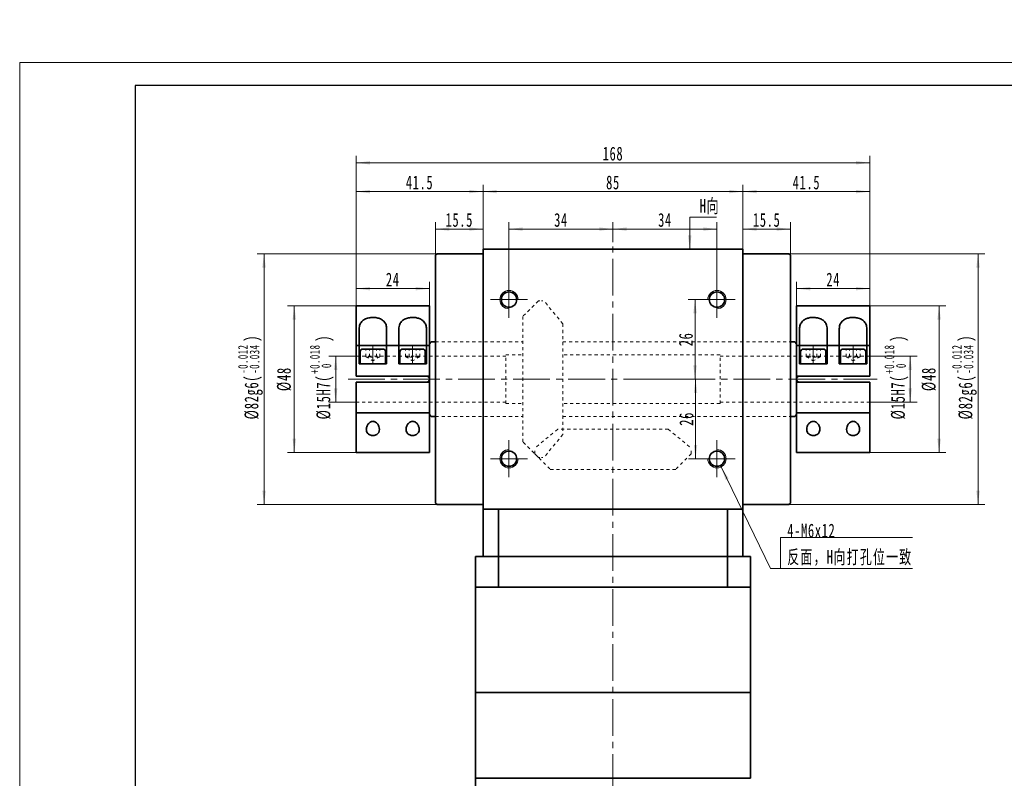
# Model space of a CAD drawing. Header units: millimetres. Extents: x 3134 to 3768, y -248 to 215.
# Tile 2 of 6: x 3134 to 3456, y -33 to 215. Entities that reach past the tile are written whole.
import ezdxf

# ---------------------------------------------------------------- set-up
doc = ezdxf.new("R2010")
doc.units = ezdxf.units.MM
doc.linetypes.add('点画线', pattern=[18, 12, -2, 2, -2])
doc.linetypes.add('虚线', pattern=[2, 1, -1])
doc.layers.get('0').update_dxf_attribs({"lineweight": 35})
for name, color, linetype, lineweight in [('EB0', 7, 'Continuous', 35), ('EB0_1', 7, 'Continuous', 35), ('中心线层', 1, '点画线', 18), ('图框_外框线', 7, 'Continuous', 18), ('尺寸线层', 3, 'Continuous', 18), ('粗实线层', 7, 'Continuous', 35), ('虚线层', 6, '虚线', 18)]:
    doc.layers.add(name, color=color, linetype=linetype, lineweight=lineweight)
doc.styles.add('标准', font='txt', dxfattribs={"width": 0.667})
doc.dimstyles.new('a4-1-1', dxfattribs={"dimtxt": 3, "dimasz": 3, "dimexe": 1.5, "dimexo": 0, "dimgap": 0.5, "dimtad": 1, "dimdec": 3, "dimdsep": 46, "dimtxsty": '标准', "dimblk": '_CAXARROW', "dimcen": 0, "dimdle": 6, "dimazin": 2, "dimtfac": 0.707107, "dimtdec": 3, "dimtix": 1, "dimtmove": 2, "dimatfit": 3, "dimfxl": 0, "dimfrac": 2, "dimtolj": 1, "dimarcsym": 0})

# ---------------------------------------------------------------- blocks, each defined once
blk = doc.blocks.new('*X2')
at = {"layer": '尺寸线层', "linetype": 'Continuous'}
for points in [[(3285.32, 158.57), (3289.82, 159.13), (3289.82, 158.01)], [(3370.32, 158.57), (3365.82, 159.13), (3365.82, 158.01)]]:
    blk.add_hatch(color=0, dxfattribs=at).paths.add_polyline_path(points, flags=0)
at = {"layer": '尺寸线层', "color": 0, "linetype": 'Continuous'}
for p, q in [((3285.32, 139.75), (3285.32, 160.82)), ((3285.32, 158.57), (3370.32, 158.57)), ((3370.32, 139.75), (3370.32, 160.82))]:
    blk.add_line(p, q, dxfattribs=at)
at = {"layer": '尺寸线层', "color": 0, "insert": (3327.82, 161.54), "char_height": 4.5, "width": 9, "attachment_point": 5, "line_spacing_factor": 1.15057, "style": '标准'}
blk.add_mtext('\\T1.1;85', dxfattribs=at)
blk = doc.blocks.new('_CAXARROW')
blk.add_hatch(color=0).paths.add_polyline_path([(0, 0), (-1, 0.125), (-1, -0.125)], flags=0)
blk = doc.blocks.new('*X3')
at = {"layer": '尺寸线层', "linetype": 'Continuous'}
for points in [[(3269.82, 146.31), (3274.32, 145.75), (3274.32, 146.88)], [(3285.32, 146.31), (3280.82, 145.75), (3280.82, 146.88)]]:
    blk.add_hatch(color=0, dxfattribs=at).paths.add_polyline_path(points, flags=0)
at = {"layer": '尺寸线层', "color": 0, "linetype": 'Continuous'}
for p, q in [((3269.82, 137.75), (3269.82, 148.56)), ((3285.32, 139.75), (3285.32, 148.56)), ((3285.32, 146.31), (3269.82, 146.31))]:
    blk.add_line(p, q, dxfattribs=at)
at = {"layer": '尺寸线层', "color": 0, "insert": (3277.57, 149.29), "char_height": 4.5, "width": 16.2373, "attachment_point": 5, "line_spacing_factor": 1.15057, "style": '标准'}
blk.add_mtext('\\T1.1;15.5', dxfattribs=at)
blk = doc.blocks.new('*X4')
at = {"layer": '尺寸线层', "linetype": 'Continuous'}
for points in [[(3370.32, 146.31), (3374.82, 146.88), (3374.82, 145.75)], [(3385.82, 146.31), (3381.32, 146.88), (3381.32, 145.75)]]:
    blk.add_hatch(color=0, dxfattribs=at).paths.add_polyline_path(points, flags=0)
at = {"layer": '尺寸线层', "color": 0, "linetype": 'Continuous'}
for p, q in [((3370.32, 139.75), (3370.32, 148.56)), ((3385.82, 137.75), (3385.82, 148.56)), ((3370.32, 146.31), (3385.82, 146.31))]:
    blk.add_line(p, q, dxfattribs=at)
at = {"layer": '尺寸线层', "color": 0, "insert": (3378.07, 149.29), "char_height": 4.5, "width": 16.2373, "attachment_point": 5, "line_spacing_factor": 1.15057, "style": '标准'}
blk.add_mtext('\\T1.1;15.5', dxfattribs=at)
blk = doc.blocks.new('*X5')
at = {"layer": '尺寸线层', "linetype": 'Continuous'}
for points in [[(3243.82, 168), (3248.32, 168.56), (3248.32, 167.43)], [(3411.82, 168), (3407.32, 168.56), (3407.32, 167.43)]]:
    blk.add_hatch(color=0, dxfattribs=at).paths.add_polyline_path(points, flags=0)
at = {"layer": '尺寸线层', "color": 0, "linetype": 'Continuous'}
for p, q in [((3243.82, 108.25), (3243.82, 170.25)), ((3243.82, 168), (3411.82, 168)), ((3411.82, 121.25), (3411.82, 170.25))]:
    blk.add_line(p, q, dxfattribs=at)
at = {"layer": '尺寸线层', "color": 0, "insert": (3327.82, 170.97), "char_height": 4.5, "width": 11.6685, "attachment_point": 5, "line_spacing_factor": 1.15057, "style": '标准'}
blk.add_mtext('\\T1.1;168', dxfattribs=at)
blk = doc.blocks.new('*X6')
at = {"layer": '尺寸线层', "linetype": 'Continuous'}
for points in [[(3293.82, 146.31), (3298.32, 146.88), (3298.32, 145.75)], [(3327.82, 146.31), (3323.32, 146.88), (3323.32, 145.75)]]:
    blk.add_hatch(color=0, dxfattribs=at).paths.add_polyline_path(points, flags=0)
at = {"layer": '尺寸线层', "color": 0, "linetype": 'Continuous'}
for p, q in [((3293.82, 129.25), (3293.82, 148.56)), ((3327.82, 142.05), (3327.82, 148.56)), ((3293.82, 146.31), (3327.82, 146.31))]:
    blk.add_line(p, q, dxfattribs=at)
at = {"layer": '尺寸线层', "color": 0, "insert": (3310.82, 149.29), "char_height": 4.5, "width": 9, "attachment_point": 5, "line_spacing_factor": 1.15057, "style": '标准'}
blk.add_mtext('\\T1.1;34', dxfattribs=at)
blk = doc.blocks.new('*X7')
at = {"layer": '尺寸线层', "linetype": 'Continuous'}
for points in [[(3327.82, 146.31), (3332.32, 146.88), (3332.32, 145.75)], [(3361.82, 146.31), (3357.32, 146.88), (3357.32, 145.75)]]:
    blk.add_hatch(color=0, dxfattribs=at).paths.add_polyline_path(points, flags=0)
at = {"layer": '尺寸线层', "color": 0, "linetype": 'Continuous'}
for p, q in [((3327.82, 142.05), (3327.82, 148.56)), ((3361.82, 129.25), (3361.82, 148.56)), ((3327.82, 146.31), (3361.82, 146.31))]:
    blk.add_line(p, q, dxfattribs=at)
at = {"layer": '尺寸线层', "color": 0, "insert": (3344.82, 149.29), "char_height": 4.5, "width": 9, "attachment_point": 5, "line_spacing_factor": 1.15057, "style": '标准'}
blk.add_mtext('\\T1.1;34', dxfattribs=at)
blk = doc.blocks.new('*X9')
at = {"layer": '尺寸线层', "color": 0, "char_height": 4.5, "attachment_point": 1, "rotation": 90, "line_spacing_factor": 1.15057, "style": '标准'}
for s, insert, width in [('\\T1.1;{\\H0.707107x;-0.012}', (3205.22, 99.02), 38.1799), ('\\T1.1;)', (3207.36, 109.47), 105.3014), ('\\T1.1;{\\H0.707107x;-0.034}', (3209.02, 99.02), 38.1799), ('\\T1.1;%%C82g6(', (3207.36, 84.09), 105.3014)]:
    blk.add_mtext(s, dxfattribs=dict(at, insert=insert, width=width))
blk = doc.blocks.new('*X8')
at = {"layer": '尺寸线层', "linetype": 'Continuous'}
for points in [[(3213.73, 138.25), (3214.29, 133.75), (3213.17, 133.75)], [(3213.73, 56.25), (3214.29, 60.75), (3213.17, 60.75)]]:
    blk.add_hatch(color=0, dxfattribs=at).paths.add_polyline_path(points, flags=0)
at = {"layer": '尺寸线层', "color": 0, "linetype": 'Continuous'}
for p, q in [((3270.32, 138.25), (3211.48, 138.25)), ((3213.73, 138.25), (3213.73, 56.25)), ((3270.32, 56.25), (3211.48, 56.25))]:
    blk.add_line(p, q, dxfattribs=at)
at = {"layer": '尺寸线层', "color": 0}
blk.add_blockref('*X9', (0, 0), dxfattribs=at)
blk = doc.blocks.new('*X10')
at = {"layer": '尺寸线层', "linetype": 'Continuous'}
blk.add_hatch(color=0, dxfattribs=at).paths.add_polyline_path([(-19.38, 33.26), (-16.91, 29.46), (-17.92, 28.96)], flags=0)
at = {"layer": '尺寸线层', "color": 0, "linetype": 'Continuous'}
blk.add_line((-19.38, 33.26), (-3.28, 0), dxfattribs=at)
at = {"layer": '尺寸线层', "color": 0}
for p, q in [((0, 10.16), (43.2, 10.16)), ((0, 0), (0, 10.16)), ((-3.28, 0), (0, 0)), ((0, 0), (43.2, 0))]:
    blk.add_line(p, q, dxfattribs=at)
at = {"layer": '尺寸线层', "color": 0, "insert": (2.25, 0.9), "char_height": 4.5, "width": 81.9069, "attachment_point": 7, "line_spacing_factor": 1.15057, "style": '标准'}
blk.add_mtext('\\T1.1;4-M6x12\\P反面，H向打孔位一致', dxfattribs=at)
blk = doc.blocks.new('*X13')
at = {"layer": '尺寸线层', "linetype": 'Continuous'}
blk.add_hatch(color=0, dxfattribs=at).paths.add_polyline_path([(-1.02, -10.51), (-1.58, -6.01), (-0.46, -6.01)], flags=0)
at = {"layer": '尺寸线层', "color": 0, "linetype": 'Continuous'}
blk.add_line((-1.02, -10.51), (-1.02, 0), dxfattribs=at)
at = {"layer": '尺寸线层', "color": 0}
for p, q in [((-1.02, 0), (0, 0)), ((0, 0), (7.75, 0)), ((0, 0), (0, 0))]:
    blk.add_line(p, q, dxfattribs=at)
at = {"layer": '尺寸线层', "color": 0, "insert": (2.25, 0.9), "char_height": 4.5, "width": 10.9936, "attachment_point": 7, "line_spacing_factor": 1.15057, "style": '标准'}
blk.add_mtext('\\T1.1;H向', dxfattribs=at)
blk = doc.blocks.new('*X18')
at = {"layer": '尺寸线层', "linetype": 'Continuous'}
for points in [[(3243.82, 158.57), (3248.32, 158.01), (3248.32, 159.13)], [(3285.32, 158.57), (3280.82, 158.01), (3280.82, 159.13)]]:
    blk.add_hatch(color=0, dxfattribs=at).paths.add_polyline_path(points, flags=0)
at = {"layer": '尺寸线层', "color": 0, "linetype": 'Continuous'}
for p, q in [((3243.82, 108.25), (3243.82, 160.82)), ((3285.32, 158.57), (3243.82, 158.57)), ((3285.32, 139.75), (3285.32, 160.82))]:
    blk.add_line(p, q, dxfattribs=at)
at = {"layer": '尺寸线层', "color": 0, "insert": (3264.57, 161.54), "char_height": 4.5, "width": 16.4644, "attachment_point": 5, "line_spacing_factor": 1.15057, "style": '标准'}
blk.add_mtext('\\T1.1;41.5', dxfattribs=at)
blk = doc.blocks.new('*X19')
at = {"layer": '尺寸线层', "linetype": 'Continuous'}
for points in [[(3354.64, 123.25), (3354.08, 118.75), (3355.21, 118.75)], [(3354.64, 97.25), (3354.08, 101.75), (3355.21, 101.75)]]:
    blk.add_hatch(color=0, dxfattribs=at).paths.add_polyline_path(points, flags=0)
at = {"layer": '尺寸线层', "color": 0, "linetype": 'Continuous'}
for p, q in [((3355.82, 123.25), (3352.39, 123.25)), ((3354.64, 97.25), (3354.64, 123.25)), ((3357.34, 97.25), (3352.39, 97.25))]:
    blk.add_line(p, q, dxfattribs=at)
at = {"layer": '尺寸线层', "color": 0, "insert": (3351.67, 110.25), "char_height": 4.5, "width": 9, "attachment_point": 5, "rotation": 90, "line_spacing_factor": 1.15057, "style": '标准'}
blk.add_mtext('\\T1.1;26', dxfattribs=at)
blk = doc.blocks.new('*X20')
at = {"layer": '尺寸线层', "linetype": 'Continuous'}
for points in [[(3354.81, 97.25), (3355.37, 92.75), (3354.25, 92.75)], [(3354.81, 71.25), (3355.37, 75.75), (3354.25, 75.75)]]:
    blk.add_hatch(color=0, dxfattribs=at).paths.add_polyline_path(points, flags=0)
at = {"layer": '尺寸线层', "color": 0, "linetype": 'Continuous'}
for p, q in [((3338.11, 97.25), (3357.06, 97.25)), ((3354.81, 97.25), (3354.81, 71.25)), ((3355.82, 71.25), (3352.56, 71.25))]:
    blk.add_line(p, q, dxfattribs=at)
at = {"layer": '尺寸线层', "color": 0, "insert": (3351.84, 84.25), "char_height": 4.5, "width": 9, "attachment_point": 5, "rotation": 90, "line_spacing_factor": 1.15057, "style": '标准'}
blk.add_mtext('\\T1.1;26', dxfattribs=at)
blk = doc.blocks.new('*X22')
at = {"layer": '尺寸线层', "color": 0, "char_height": 4.5, "attachment_point": 1, "rotation": 90, "line_spacing_factor": 1.15057, "style": '标准'}
for s, insert, width in [('\\T1.1;{\\H0.707107x;+0.018}', (3228.73, 99.02), 38.1799), ('\\T1.1;)', (3230.87, 109.47), 105.3014), ('\\T1.1;%%C15H7(', (3230.87, 84.09), 105.3014), ('\\T1.1;{\\H0.707107x;0}', (3232.53, 100.87), 38.1799)]:
    blk.add_mtext(s, dxfattribs=dict(at, insert=insert, width=width))
blk = doc.blocks.new('*X21')
at = {"layer": '尺寸线层', "linetype": 'Continuous'}
for points in [[(3237.15, 104.75), (3237.71, 100.25), (3236.58, 100.25)], [(3237.15, 89.75), (3237.71, 94.25), (3236.58, 94.25)]]:
    blk.add_hatch(color=0, dxfattribs=at).paths.add_polyline_path(points, flags=0)
at = {"layer": '尺寸线层', "color": 0, "linetype": 'Continuous'}
for p, q in [((3243.82, 104.75), (3234.9, 104.75)), ((3237.15, 104.75), (3237.15, 89.75)), ((3243.82, 89.75), (3234.9, 89.75))]:
    blk.add_line(p, q, dxfattribs=at)
at = {"layer": '尺寸线层', "color": 0}
blk.add_blockref('*X22', (0, 0), dxfattribs=at)
blk = doc.blocks.new('2131234GFH_2_1')
at = {"layer": '中心线层'}
for p, q in [((-18.5, -6), (-18.5, 0.07)), ((-5.5, -6), (-5.5, 0.07))]:
    blk.add_line(p, q, dxfattribs=at)
at = {"layer": '粗实线层'}
for p, q in [((0, 13), (-24, 13)), ((-24, 13), (-24, -10)), ((0, -10), (0, 13)), ((-23, -6), (-23, 5.42)), ((-14, 5.42), (-14, -6)), ((-10, -6), (-10, 5.42)), ((-1, 5.42), (-1, -6)), ((-22.64, -2.01), (-22.64, -6)), ((-15.19, -1.18), (-21.81, -1.18)), ((-14.36, -6), (-14.36, -2.01)), ((-9.64, -2.01), (-9.64, -6)), ((-2.19, -1.18), (-8.81, -1.18)), ((-1.36, -6), (-1.36, -2.01)), ((-14, -6), (-23, -6)), ((-22.64, -6), (-14.36, -6)), ((-1, -6), (-10, -6)), ((-9.64, -6), (-1.36, -6)), ((-24, -10), (0, -10)), ((-24, -12), (-24, -35)), ((0, -12), (-24, -12)), ((0, -35), (0, -12)), ((-24, -35), (0, -35))]:
    blk.add_line(p, q, dxfattribs=at)
at = {"layer": '粗实线层', "color": 6, "linetype": '虚线', "lineweight": 18}
for p, q in [((-22, 0), (0, 0)), ((-22, -22), (0, -22))]:
    blk.add_line(p, q, dxfattribs=at)
at = {"layer": '粗实线层'}
for centre, start, end in [((-21.81, -2.01), 90, 180), ((-15.19, -2.01), 0, 90), ((-8.81, -2.01), 90, 180), ((-2.19, -2.01), 0, 90)]:
    blk.add_arc(centre, 0.828, start, end, dxfattribs=at)
for points, knots in [([(-23, 5.42), (-22.99, 5.7), (-22.96, 6.24), (-22.68, 7.16), (-22.06, 8.05), (-20.93, 8.77), (-19.57, 9.14), (-18.15, 9.21), (-16.86, 9.02), (-15.74, 8.59), (-14.96, 8.01), (-14.47, 7.37), (-14.08, 6.55), (-14.03, 5.87), (-14, 5.42)], [0, 0, 0, 0, 0.917846, 1.834705, 3.324664, 4.564603, 5.810823, 6.905804, 7.933492, 8.977939, 10.110871, 10.916003, 11.72214, 13.223856, 13.223856, 13.223856, 13.223856]), ([(-10, 5.42), (-9.99, 5.7), (-9.96, 6.24), (-9.68, 7.16), (-9.06, 8.05), (-7.93, 8.77), (-6.57, 9.14), (-5.15, 9.21), (-3.86, 9.02), (-2.74, 8.59), (-1.96, 8.01), (-1.47, 7.37), (-1.08, 6.55), (-1.03, 5.87), (-1, 5.42)], [0, 0, 0, 0, 0.917846, 1.834705, 3.324664, 4.564603, 5.810823, 6.905804, 7.933492, 8.977939, 10.110871, 10.916003, 11.72214, 13.223856, 13.223856, 13.223856, 13.223856]), ([(-16.35, -27.42), (-16.39, -27.76), (-16.45, -28.31), (-16.93, -28.91), (-17.47, -29.26), (-18.07, -29.44), (-18.67, -29.47), (-19.24, -29.36), (-19.79, -29.12), (-20.3, -28.68), (-20.59, -28.08), (-20.7, -27.25), (-20.5, -26.35), (-19.99, -25.53), (-19.45, -25.06), (-18.97, -24.83), (-18.5, -24.76), (-18.04, -24.83), (-17.52, -25.07), (-16.94, -25.61), (-16.46, -26.44), (-16.39, -27.09), (-16.35, -27.42)], [0, 0, 0, 0, 1.149848, 1.905919, 2.51006, 3.015836, 3.523349, 3.991292, 4.474662, 5.155066, 6.064936, 6.746692, 8.065148, 9.030437, 9.609408, 10.046437, 10.405651, 10.765332, 11.211667, 11.878421, 12.945956, 14.072412, 14.072412, 14.072412, 14.072412]), ([(-3.35, -27.42), (-3.39, -27.76), (-3.45, -28.31), (-3.93, -28.91), (-4.47, -29.26), (-5.07, -29.44), (-5.67, -29.47), (-6.24, -29.36), (-6.79, -29.12), (-7.3, -28.68), (-7.59, -28.08), (-7.7, -27.25), (-7.5, -26.35), (-6.99, -25.53), (-6.45, -25.06), (-5.97, -24.83), (-5.5, -24.76), (-5.04, -24.83), (-4.52, -25.07), (-3.94, -25.61), (-3.46, -26.44), (-3.39, -27.09), (-3.35, -27.42)], [0, 0, 0, 0, 1.149848, 1.905919, 2.51006, 3.015836, 3.523349, 3.991292, 4.474662, 5.155066, 6.064936, 6.746692, 8.065148, 9.030437, 9.609408, 10.046437, 10.405651, 10.765332, 11.211667, 11.878421, 12.945956, 14.072412, 14.072412, 14.072412, 14.072412])]:
    blk.add_open_spline(points, degree=3, knots=knots, dxfattribs=at)
at = {"layer": '虚线层'}
for p, q in [((-20.81, -3.68), (-20.81, -1.18)), ((-19.65, -3.68), (-19.65, -1.18)), ((-17.35, -3.68), (-17.35, -1.18)), ((-16.19, -3.68), (-16.19, -1.18)), ((-7.81, -3.68), (-7.81, -1.18)), ((-6.65, -3.68), (-6.65, -1.18)), ((-4.35, -3.68), (-4.35, -1.18)), ((-3.19, -3.68), (-3.19, -1.18)), ((-20.81, -3.68), (-18.5, -5.01)), ((-16.19, -3.68), (-18.5, -5.01)), ((-7.81, -3.68), (-5.5, -5.01)), ((-3.19, -3.68), (-5.5, -5.01))]:
    blk.add_line(p, q, dxfattribs=at)
for centre, radius, start, end in [((-20.23, -2.53), 1.29, 243.4349, 296.5651), ((-18.5, 0.71), 4.54, 255.2529, 284.7471), ((-16.77, -2.53), 1.29, 243.4349, 296.5651), ((-7.23, -2.53), 1.29, 243.4349, 296.5651), ((-5.5, 0.71), 4.54, 255.2529, 284.7471), ((-3.77, -2.53), 1.29, 243.4349, 296.5651)]:
    blk.add_arc(centre, radius, start, end, dxfattribs=at)
blk = doc.blocks.new('*X24')
at = {"layer": '尺寸线层', "linetype": 'Continuous'}
for points in [[(3223.63, 121.25), (3224.19, 116.75), (3223.07, 116.75)], [(3223.63, 73.25), (3224.19, 77.75), (3223.07, 77.75)]]:
    blk.add_hatch(color=0, dxfattribs=at).paths.add_polyline_path(points, flags=0)
at = {"layer": '尺寸线层', "color": 0, "linetype": 'Continuous'}
for p, q in [((3243.82, 121.25), (3221.38, 121.25)), ((3223.63, 121.25), (3223.63, 73.25)), ((3243.82, 73.25), (3221.38, 73.25))]:
    blk.add_line(p, q, dxfattribs=at)
at = {"layer": '尺寸线层', "color": 0, "insert": (3220.31, 97.25), "char_height": 4.5, "width": 14.7836, "attachment_point": 5, "rotation": 90, "line_spacing_factor": 1.15057, "style": '标准'}
blk.add_mtext('\\T1.1;%%C48', dxfattribs=at)
blk = doc.blocks.new('*X25')
at = {"layer": '尺寸线层', "linetype": 'Continuous'}
for points in [[(3243.82, 126.84), (3248.32, 126.28), (3248.32, 127.4)], [(3267.82, 126.84), (3263.32, 126.28), (3263.32, 127.4)]]:
    blk.add_hatch(color=0, dxfattribs=at).paths.add_polyline_path(points, flags=0)
at = {"layer": '尺寸线层', "color": 0, "linetype": 'Continuous'}
for p, q in [((3243.82, 121.25), (3243.82, 129.09)), ((3267.82, 121.25), (3267.82, 129.09)), ((3267.82, 126.84), (3243.82, 126.84))]:
    blk.add_line(p, q, dxfattribs=at)
at = {"layer": '尺寸线层', "color": 0, "insert": (3255.82, 129.82), "char_height": 4.5, "width": 9, "attachment_point": 5, "line_spacing_factor": 1.15057, "style": '标准'}
blk.add_mtext('\\T1.1;24', dxfattribs=at)
blk = doc.blocks.new('*X27')
at = {"layer": '尺寸线层', "color": 0, "char_height": 4.5, "attachment_point": 1, "rotation": 90, "line_spacing_factor": 1.15057, "style": '标准'}
for s, insert, width in [('\\T1.1;{\\H0.707107x;-0.012}', (3438.66, 99.02), 38.1799), ('\\T1.1;)', (3440.8, 109.47), 105.3014), ('\\T1.1;{\\H0.707107x;-0.034}', (3442.46, 99.02), 38.1799), ('\\T1.1;%%C82g6(', (3440.8, 84.09), 105.3014)]:
    blk.add_mtext(s, dxfattribs=dict(at, insert=insert, width=width))
blk = doc.blocks.new('*X26')
at = {"layer": '尺寸线层', "linetype": 'Continuous'}
for points in [[(3447.17, 138.25), (3447.73, 133.75), (3446.61, 133.75)], [(3447.17, 56.25), (3447.73, 60.75), (3446.61, 60.75)]]:
    blk.add_hatch(color=0, dxfattribs=at).paths.add_polyline_path(points, flags=0)
at = {"layer": '尺寸线层', "color": 0, "linetype": 'Continuous'}
for p, q in [((3385.32, 138.25), (3449.42, 138.25)), ((3447.17, 138.25), (3447.17, 56.25)), ((3385.32, 56.25), (3449.42, 56.25))]:
    blk.add_line(p, q, dxfattribs=at)
at = {"layer": '尺寸线层', "color": 0}
blk.add_blockref('*X27', (0, 0), dxfattribs=at)
blk = doc.blocks.new('*X35')
at = {"layer": '尺寸线层', "color": 0, "char_height": 4.5, "attachment_point": 1, "rotation": 90, "line_spacing_factor": 1.15057, "style": '标准'}
for s, insert, width in [('\\T1.1;{\\H0.707107x;+0.018}', (3416.58, 99.02), 38.1799), ('\\T1.1;)', (3418.72, 109.47), 105.3014), ('\\T1.1;%%C15H7(', (3418.72, 84.09), 105.3014), ('\\T1.1;{\\H0.707107x;0}', (3420.38, 100.87), 38.1799)]:
    blk.add_mtext(s, dxfattribs=dict(at, insert=insert, width=width))
blk = doc.blocks.new('*X34')
at = {"layer": '尺寸线层', "linetype": 'Continuous'}
for points in [[(3424.99, 104.75), (3425.56, 100.25), (3424.43, 100.25)], [(3424.99, 89.75), (3425.56, 94.25), (3424.43, 94.25)]]:
    blk.add_hatch(color=0, dxfattribs=at).paths.add_polyline_path(points, flags=0)
at = {"layer": '尺寸线层', "color": 0, "linetype": 'Continuous'}
for p, q in [((3411.82, 104.75), (3427.24, 104.75)), ((3424.99, 104.75), (3424.99, 89.75)), ((3411.82, 89.75), (3427.24, 89.75))]:
    blk.add_line(p, q, dxfattribs=at)
at = {"layer": '尺寸线层', "color": 0}
blk.add_blockref('*X35', (0, 0), dxfattribs=at)
blk = doc.blocks.new('*X36')
at = {"layer": '尺寸线层', "linetype": 'Continuous'}
for points in [[(3434.44, 121.25), (3435, 116.75), (3433.88, 116.75)], [(3434.44, 73.25), (3435, 77.75), (3433.88, 77.75)]]:
    blk.add_hatch(color=0, dxfattribs=at).paths.add_polyline_path(points, flags=0)
at = {"layer": '尺寸线层', "color": 0, "linetype": 'Continuous'}
for p, q in [((3411.82, 121.25), (3436.69, 121.25)), ((3434.44, 121.25), (3434.44, 73.25)), ((3411.82, 73.25), (3436.69, 73.25))]:
    blk.add_line(p, q, dxfattribs=at)
at = {"layer": '尺寸线层', "color": 0, "insert": (3431.12, 97.25), "char_height": 4.5, "width": 14.7836, "attachment_point": 5, "rotation": 90, "line_spacing_factor": 1.15057, "style": '标准'}
blk.add_mtext('\\T1.1;%%C48', dxfattribs=at)
blk = doc.blocks.new('*X37')
at = {"layer": '尺寸线层', "linetype": 'Continuous'}
for points in [[(3387.82, 126.84), (3392.32, 127.4), (3392.32, 126.28)], [(3411.82, 126.84), (3407.32, 127.4), (3407.32, 126.28)]]:
    blk.add_hatch(color=0, dxfattribs=at).paths.add_polyline_path(points, flags=0)
at = {"layer": '尺寸线层', "color": 0, "linetype": 'Continuous'}
for p, q in [((3387.82, 121.25), (3387.82, 129.09)), ((3411.82, 121.25), (3411.82, 129.09)), ((3387.82, 126.84), (3411.82, 126.84))]:
    blk.add_line(p, q, dxfattribs=at)
at = {"layer": '尺寸线层', "color": 0, "insert": (3399.82, 129.82), "char_height": 4.5, "width": 9, "attachment_point": 5, "line_spacing_factor": 1.15057, "style": '标准'}
blk.add_mtext('\\T1.1;24', dxfattribs=at)
blk = doc.blocks.new('*X38')
at = {"layer": '尺寸线层', "linetype": 'Continuous'}
for points in [[(3370.32, 158.57), (3374.82, 159.13), (3374.82, 158.01)], [(3411.82, 158.57), (3407.32, 159.13), (3407.32, 158.01)]]:
    blk.add_hatch(color=0, dxfattribs=at).paths.add_polyline_path(points, flags=0)
at = {"layer": '尺寸线层', "color": 0, "linetype": 'Continuous'}
for p, q in [((3370.32, 139.75), (3370.32, 160.82)), ((3370.32, 158.57), (3411.82, 158.57)), ((3411.82, 108.25), (3411.82, 160.82))]:
    blk.add_line(p, q, dxfattribs=at)
at = {"layer": '尺寸线层', "color": 0, "insert": (3391.07, 161.54), "char_height": 4.5, "width": 16.4644, "attachment_point": 5, "line_spacing_factor": 1.15057, "style": '标准'}
blk.add_mtext('\\T1.1;41.5', dxfattribs=at)

msp = doc.modelspace()

# ---------------------------------------------------------------- linework, layer by layer
at = {"color": 6, "linetype": '虚线', "lineweight": 18}
for p, q in [((3303.4255, 122.8508), (3298.3255, 117.7508)), ((3311.4505, 115.3229), (3305.2412, 122.8508)), ((3311.4505, 115.3229), (3311.4505, 79.1787)), ((3309.7485, 80.8808), (3302.2205, 74.6715)), ((3345.8926, 80.8808), (3309.7485, 80.8808)), ((3345.8926, 80.8808), (3353.4205, 74.6715)), ((3311.4505, 79.1787), (3305.2412, 71.6508)), ((3303.4255, 71.6508), (3298.3255, 76.7508)), ((3302.2205, 72.8558), (3302.2205, 74.6715)), ((3353.4205, 72.8558), (3353.4205, 74.6715)), ((3302.2205, 72.8558), (3307.3205, 67.7558)), ((3353.4205, 72.8558), (3348.3205, 67.7558))]:
    msp.add_line(p, q, dxfattribs=at)
at = {"color": 6, "linetype": '虚线', "lineweight": 18, "ltscale": 0.5}
for p, q in [((3303.4255, 122.8508), (3305.2412, 122.8508)), ((3303.4255, 71.6508), (3305.2412, 71.6508))]:
    msp.add_line(p, q, dxfattribs=at)
at = {"color": 7, "linetype": 'Continuous', "lineweight": 15}
for centre, start, end in [((3293.8205, 123.2508), 0, 270), ((3361.8205, 123.2508), 270, 180), ((3293.8205, 71.2508), 90, 0), ((3361.8205, 71.2508), 180, 90)]:
    msp.add_arc(centre, 3, start, end, dxfattribs=at)
at = {"layer": 'EB0'}
for p, q in [((3372.8205, 39.2512), (3282.8205, 39.2512)), ((3282.8205, 39.2512), (3282.8205, 29.2512)), ((3372.8205, 39.2512), (3372.8205, 29.2512)), ((3372.8205, 29.2512), (3282.8205, 29.2512)), ((3282.8205, 29.2512), (3282.8205, -5.2488)), ((3372.8205, 29.2512), (3372.8205, -5.2488)), ((3372.8205, -5.2488), (3282.8205, -5.2488))]:
    msp.add_line(p, q, dxfattribs=at)
at = {"layer": 'EB0_1'}
for p, q in [((3372.8205, -5.2488), (3282.8205, -5.2488)), ((3282.8205, -33.2488), (3282.8205, -87.2492))]:
    msp.add_line(p, q, dxfattribs=at)
at = {"layer": '中心线层'}
for p, q in [((3327.8205, -91.3754), (3327.8205, 142.0504)), ((3293.8205, 117.2508), (3293.8205, 129.2508)), ((3361.8205, 117.2508), (3361.8205, 129.2508)), ((3287.8205, 123.2508), (3299.8205, 123.2508)), ((3367.8205, 123.2508), (3355.8205, 123.2508)), ((3241.2189, 97.2508), (3414.168, 97.2508)), ((3293.8205, 77.2508), (3293.8205, 65.2508)), ((3361.8205, 77.2508), (3361.8205, 65.2508)), ((3287.8205, 71.2508), (3299.8205, 71.2508)), ((3367.8205, 71.2508), (3355.8205, 71.2508))]:
    msp.add_line(p, q, dxfattribs=at)
at = {"layer": '图框_外框线', "color": 3}
msp.add_lwpolyline([(3133.8367, -247.8141), (3768.207, -247.8141), (3768.207, 200.7763), (3133.8367, 200.7763)], close=True, dxfattribs=at)
at = {"layer": '图框_外框线', "color": 3, "lineweight": 25}
msp.add_lwpolyline([(3171.5968, -240.2621), (3760.655, -240.2621), (3760.655, 193.2243), (3171.5968, 193.2243)], close=True, dxfattribs=at)
at = {"layer": '粗实线层'}
for p, q in [((3370.3205, 139.7508), (3285.3205, 139.7508)), ((3285.3205, 139.7508), (3285.3205, 54.7508)), ((3370.3205, 139.7508), (3370.3205, 54.7508)), ((3270.3205, 138.2508), (3269.8205, 137.7508)), ((3269.8205, 137.7508), (3269.8205, 56.7508)), ((3285.3205, 138.2508), (3270.3205, 138.2508)), ((3370.3205, 138.2508), (3385.3205, 138.2508)), ((3385.3205, 138.2508), (3385.8205, 137.7508)), ((3385.8205, 137.7508), (3385.8205, 56.7508)), ((3268.8205, 109.5008), (3269.8205, 109.5008)), ((3386.8205, 109.5008), (3385.8205, 109.5008)), ((3267.8205, 108.2508), (3243.8205, 108.2508)), ((3243.8205, 108.2508), (3243.8205, 98.2508)), ((3267.8205, 108.5008), (3267.8205, 86.0008)), ((3387.8205, 108.5008), (3387.8205, 86.0008)), ((3387.8205, 108.2508), (3411.8205, 108.2508)), ((3411.8205, 108.2508), (3411.8205, 98.2508)), ((3243.8205, 98.2508), (3266.8205, 98.2508)), ((3411.8205, 98.2508), (3388.8205, 98.2508)), ((3243.8205, 96.2508), (3266.8205, 96.2508)), ((3243.8205, 96.2508), (3243.8205, 86.2508)), ((3411.8205, 96.2508), (3388.8205, 96.2508)), ((3411.8205, 96.2508), (3411.8205, 86.2508)), ((3243.8205, 86.2508), (3267.8206, 86.2508)), ((3268.8205, 85.0008), (3269.8205, 85.0008)), ((3386.8205, 85.0008), (3385.8205, 85.0008)), ((3411.8205, 86.2508), (3387.8205, 86.2508)), ((3269.8205, 56.7508), (3270.3205, 56.2508)), ((3285.3205, 56.2508), (3270.3205, 56.2508)), ((3285.3205, 54.7508), (3370.3205, 54.7508)), ((3285.3205, 39.2512), (3285.3205, 54.7508)), ((3290.3883, 39.2512), (3290.3883, 54.7508)), ((3365.2528, 39.2512), (3365.2528, 54.7508)), ((3370.3205, 56.2508), (3385.3205, 56.2508)), ((3370.3205, 39.2512), (3370.3205, 54.7508)), ((3385.8205, 56.7508), (3385.3205, 56.2508)), ((3290.3883, 39.2512), (3290.3883, 29.2512)), ((3365.2528, 39.2512), (3365.2528, 29.2512)), ((3282.8205, -5.2488), (3282.8205, -33.2488)), ((3372.8205, -33.2488), (3372.8205, -5.2488)), ((3282.8205, -33.2488), (3372.8205, -33.2488))]:
    msp.add_line(p, q, dxfattribs=at)
at = {"layer": '粗实线层', "color": 6, "linetype": '虚线', "lineweight": 18}
for p, q in [((3298.3255, 76.7508), (3298.3255, 117.7508)), ((3269.8205, 109.5008), (3298.3255, 109.5008)), ((3311.4505, 109.5008), (3385.8205, 109.5008)), ((3292.8205, 104.7508), (3243.8205, 104.7508)), ((3292.8205, 89.2508), (3292.8205, 105.2508)), ((3292.8205, 105.2508), (3298.3255, 105.2508)), ((3362.8205, 105.2508), (3311.4505, 105.2508)), ((3362.8205, 89.2508), (3362.8205, 105.2508)), ((3411.8205, 104.7508), (3362.8205, 104.7508)), ((3292.8205, 89.7508), (3243.8205, 89.7508)), ((3292.8205, 89.2508), (3298.3255, 89.2508)), ((3362.8205, 89.2508), (3311.4505, 89.2508)), ((3411.8205, 89.7508), (3362.8205, 89.7508)), ((3269.8205, 85.0008), (3298.3255, 85.0008)), ((3311.4505, 85.0008), (3385.8205, 85.0008)), ((3307.3205, 67.7558), (3348.3205, 67.7558))]:
    msp.add_line(p, q, dxfattribs=at)
at = {"layer": '粗实线层'}
for centre in [(3293.8205, 123.2508), (3361.8205, 123.2508), (3293.8205, 71.2508), (3361.8205, 71.2508)]:
    msp.add_circle(centre, 2.5, dxfattribs=at)
for centre, start, end in [((3268.8205, 108.5008), 90, 180), ((3386.8205, 108.5008), 0, 90), ((3266.8205, 97.2508), 269.99789, 90), ((3388.8205, 97.2508), 90, 270.00211), ((3268.8205, 86.0008), 180, 270), ((3386.8205, 86.0008), 270, 0)]:
    msp.add_arc(centre, 1, start, end, dxfattribs=at)

# ---------------------------------------------------------------- block references
at = {"layer": '尺寸线层'}
for name, p in [('*X13', (3353.9325, 150.2577)), ('*X10', (3382.5693, 35.3228))]:
    msp.add_blockref(name, p, dxfattribs=at)
at = {"layer": '粗实线层'}
msp.add_blockref('2131234GFH_2_1', (3267.8205, 108.2508), dxfattribs=at)
at = {"layer": '粗实线层', "xscale": -0.9999999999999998, "rotation": 360}
msp.add_blockref('2131234GFH_2_1', (3387.8205, 108.2508), dxfattribs=at)

# ---------------------------------------------------------------- dimensions: what is measured, and where the dimension line sits
at = {"layer": '尺寸线层'}
for base, p1, p2, text, picture, middle in [((3213.7314, 56.2508), (3270.3205, 138.2508), (3270.3205, 56.2508), '\\A1;%%C82g6({\\H0.707107x;\\S-0.012^ -0.034;})', '*X8', (3208.8198, 97.2508)), ((3237.1454, 89.7508), (3243.8205, 104.7508), (3243.8205, 89.7508), '\\A1;%%C15H7({\\H0.707107x;\\S+0.018^  0;})', '*X21', (3232.2825, 97.2508)), ((3447.1724, 56.2508), (3385.3205, 138.2508), (3385.3205, 56.2508), '\\A1;%%C82g6({\\H0.707107x;\\S-0.012^ -0.034;})', '*X26', (3442.2608, 97.2508)), ((3424.9946, 89.7508), (3411.8205, 104.7508), (3411.8205, 89.7508), '\\A1;%%C15H7({\\H0.707107x;\\S+0.018^  0;})', '*X34', (3420.1317, 97.2508))]:
    dim = msp.add_linear_dim(base=base, p1=p1, p2=p2, angle=270, text=text, dimstyle='a4-1-1', override={"dimpost": '%%C<>', "dimsah": 1, "dimtfill": 1, "dimtolj": 0, "dimtzin": 8}, dxfattribs=at)
    dim.commit()
    dim.dimension.update_dxf_attribs({"geometry": picture, "text_midpoint": middle})
for base, p1, p2, angle, override, picture, middle in [((3411.8205, 167.9965), (3243.8205, 108.2508), (3411.8205, 121.2508), 0, {"dimsah": 1, "dimtfill": 1, "dimtzin": 8}, '*X5', (3327.8205, 170.9722)), ((3411.8205, 158.5688), (3370.3205, 139.7508), (3411.8205, 108.2508), 0, {"dimsah": 1, "dimtfill": 1, "dimtzin": 8}, '*X38', (3391.0705, 161.5445)), ((3385.8205, 146.3148), (3370.3205, 139.7508), (3385.8205, 137.7508), 0, {"dimsah": 1, "dimtfill": 1, "dimtzin": 8}, '*X4', (3378.0705, 149.2905)), ((3354.6431, 123.2508), (3357.3362, 97.2508), (3355.8205, 123.2508), 90, {"dimsah": 1, "dimtfill": 1, "dimtzin": 8}, '*X19', (3351.6674, 110.2508)), ((3223.6278, 73.2508), (3243.8205, 121.2508), (3243.8205, 73.2508), 270, {"dimpost": '%%C<>', "dimsah": 1, "dimtfill": 1, "dimtzin": 8}, '*X24', (3220.3116, 97.2508)), ((3434.438, 73.2508), (3411.8205, 121.2508), (3411.8205, 73.2508), 270, {"dimpost": '%%C<>', "dimsah": 1, "dimtfill": 1, "dimtzin": 8}, '*X36', (3431.1218, 97.2508)), ((3354.8117, 71.2508), (3338.1147, 97.2508), (3355.8205, 71.2508), 270, {"dimsah": 1, "dimtfill": 1, "dimtzin": 8}, '*X20', (3351.8361, 84.2508))]:
    dim = msp.add_linear_dim(base=base, p1=p1, p2=p2, angle=angle, dimstyle='a4-1-1', override=override, dxfattribs=at)
    dim.commit()
    dim.dimension.update_dxf_attribs({"geometry": picture, "text_midpoint": middle})
for base, p1, p2, picture, middle in [((3243.8205, 158.5688), (3285.3205, 139.7508), (3243.8205, 108.2508), '*X18', (3264.5705, 161.5445)), ((3370.3205, 158.5688), (3285.3205, 139.7508), (3370.3205, 139.7508), '*X2', (3327.8205, 161.5445)), ((3269.8205, 146.3148), (3285.3205, 139.7508), (3269.8205, 137.7508), '*X3', (3277.5705, 149.2905)), ((3327.8205, 146.3148), (3293.8205, 129.2508), (3327.8205, 142.0504), '*X6', (3310.8205, 149.2905)), ((3361.8205, 146.3148), (3327.8205, 142.0504), (3361.8205, 129.2508), '*X7', (3344.8205, 149.2905)), ((3243.8205, 126.8412), (3267.8205, 121.2508), (3243.8205, 121.2508), '*X25', (3255.8205, 129.8169)), ((3411.8205, 126.8412), (3387.8205, 121.2508), (3411.8205, 121.2508), '*X37', (3399.8205, 129.8169))]:
    dim = msp.add_linear_dim(base=base, p1=p1, p2=p2, dimstyle='a4-1-1', override={"dimsah": 1, "dimtfill": 1, "dimtzin": 8}, dxfattribs=at)
    dim.commit()
    dim.dimension.update_dxf_attribs({"geometry": picture, "text_midpoint": middle})

doc.saveas('drawing.dxf')
